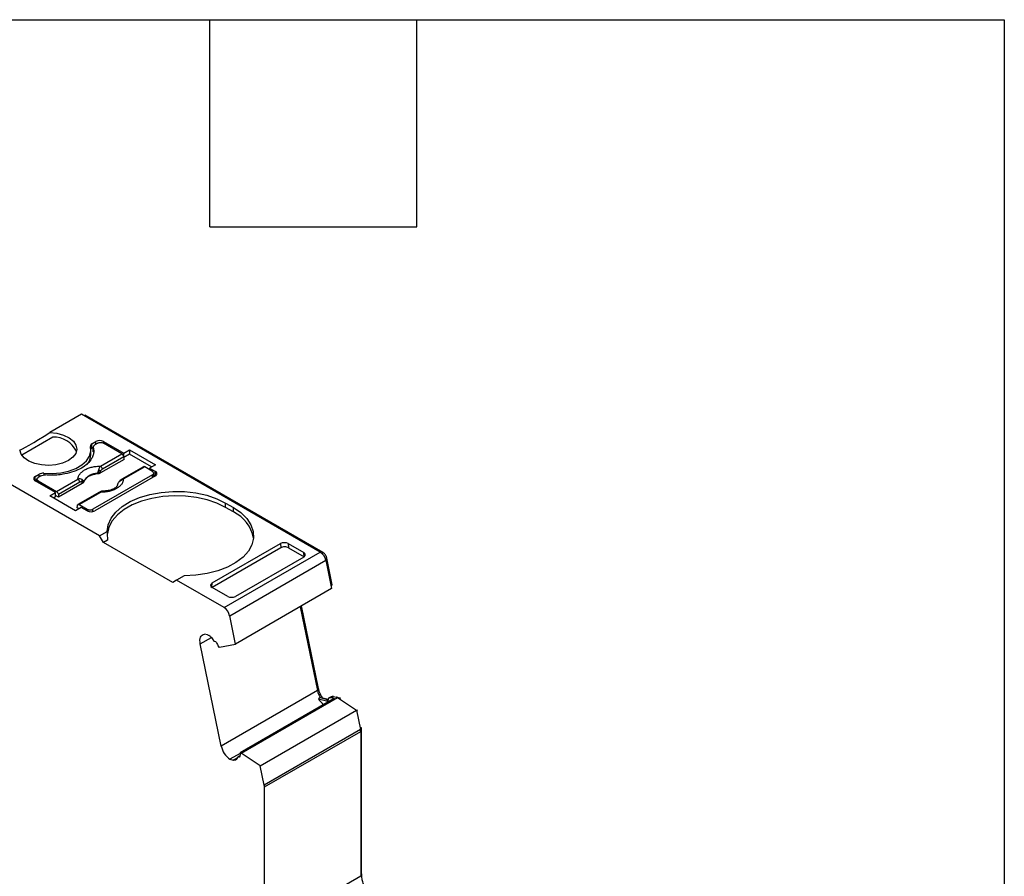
# Model space of a CAD drawing. Header units: millimetres. Extents: x 6 to 273, y 6 to 210.
# Tile 10 of 10: x 237 to 273, y 178 to 210. Entities that reach past the tile are written whole.
import ezdxf

# ---------------------------------------------------------------- set-up
doc = ezdxf.new("R2010")
doc.units = ezdxf.units.MM
doc.linetypes.add('SLD-Solid', pattern=[0])
doc.layers.add('TEXT', color=140, linetype='SLD-Solid', lineweight=25)

msp = doc.modelspace()

# ---------------------------------------------------------------- linework, layer by layer
for p, q in [((239.124, 195.039), (237.963, 194.368)), ((247.906, 189.969), (239.124, 195.039)), ((239.226, 194.98), (239.262, 195)), ((248.012, 189.949), (239.262, 195)), ((238.076, 194.198), (236.93, 193.536)), ((239.513, 193.957), (239.654, 194.038)), ((239.654, 193.936), (239.654, 194.038)), ((239.937, 194.038), (240.683, 193.608)), ((239.937, 194.038), (239.937, 193.977)), ((239.475, 193.559), (239.475, 193.722)), ((239.513, 193.793), (239.513, 193.957)), ((239.562, 193.822), (239.513, 193.793)), ((239.56, 193.834), (239.56, 193.671)), ((239.562, 193.655), (239.562, 193.818)), ((239.725, 193.977), (239.619, 193.916)), ((240.615, 193.586), (239.937, 193.977)), ((240.683, 193.608), (240.895, 193.731)), ((240.895, 193.731), (241.843, 193.183)), ((240.895, 193.731), (240.895, 193.567)), ((240.692, 193.378), (239.827, 192.879)), ((239.828, 193.132), (240.615, 193.586)), ((240.685, 193.471), (239.898, 193.016)), ((240.683, 193.484), (240.683, 193.608)), ((240.692, 193.378), (240.685, 193.471)), ((240.895, 193.567), (240.687, 193.447)), ((241.701, 193.102), (240.895, 193.567)), ((239.796, 190.569), (235.589, 192.997)), ((239.827, 192.879), (239.824, 192.944)), ((241.402, 193.108), (240.614, 192.653)), ((241.452, 193.103), (240.664, 192.649)), ((241.74, 192.936), (241.452, 193.103)), ((241.843, 193.183), (241.631, 193.061)), ((241.631, 193.061), (241.846, 192.936)), ((241.631, 193.061), (241.631, 193)), ((241.846, 192.773), (241.846, 192.936)), ((237.427, 192.753), (237.569, 192.834)), ((237.427, 192.589), (237.427, 192.753)), ((237.489, 192.625), (237.427, 192.589)), ((238.172, 192.159), (237.427, 192.589)), ((237.489, 192.651), (237.489, 192.553)), ((237.639, 192.773), (237.533, 192.712)), ((237.533, 192.589), (238.211, 192.198)), ((237.533, 192.528), (237.533, 192.589)), ((237.569, 192.732), (237.569, 192.834)), ((237.741, 192.867), (237.741, 192.804)), ((238.211, 192.198), (238.998, 192.653)), ((239.153, 192.49), (239.147, 192.553)), ((239.208, 192.551), (239.207, 192.566)), ((241.74, 192.814), (239.548, 191.548)), ((241.846, 192.773), (239.619, 191.487)), ((239.72, 192.862), (239.721, 192.847)), ((241.74, 192.712), (241.74, 192.814)), ((241.784, 192.737), (241.784, 192.875)), ((241.784, 192.809), (241.846, 192.773)), ((239.068, 192.537), (238.281, 192.083)), ((239.153, 192.49), (238.288, 191.99)), ((237.96, 192.037), (238.172, 192.159)), ((238.908, 191.489), (237.96, 192.037)), ((238.172, 191.996), (238.102, 191.955)), ((238.172, 191.996), (238.172, 192.159)), ((238.288, 191.99), (238.172, 192.057)), ((238.281, 192.083), (238.288, 191.99)), ((239.785, 192.174), (238.997, 191.72)), ((239.047, 191.715), (239.835, 192.169)), ((239.121, 191.612), (238.908, 191.489)), ((238.97, 191.596), (238.977, 191.681)), ((239.032, 191.561), (238.97, 191.596)), ((239.047, 191.715), (239.336, 191.548)), ((239.336, 191.487), (239.121, 191.612)), ((239.336, 191.548), (239.336, 191.487)), ((239.548, 191.461), (239.548, 191.548)), ((244.427, 191.773), (244.71, 191.61)), ((244.427, 191.61), (244.427, 191.773)), ((244.71, 191.446), (244.427, 191.61)), ((244.71, 191.446), (244.71, 191.61)), ((239.796, 190.569), (240.074, 190.729)), ((239.937, 190.324), (239.796, 190.569)), ((240.089, 190.411), (239.937, 190.324)), ((242.483, 188.854), (239.937, 190.324)), ((246.454, 190.126), (243.932, 188.671)), ((243.933, 188.834), (246.442, 190.283)), ((246.442, 190.283), (246.454, 190.126)), ((246.725, 190.283), (247.297, 189.953)), ((246.725, 190.283), (246.738, 190.127)), ((246.738, 190.127), (247.309, 189.797)), ((244.37, 187.928), (247.906, 189.969)), ((244.575, 187.628), (248.11, 189.669)), ((247.297, 189.789), (244.788, 188.341)), ((247.31, 189.797), (247.297, 189.953)), ((247.967, 189.923), (248.012, 189.949)), ((248.097, 189.719), (248.148, 189.749)), ((248.11, 189.669), (248.324, 188.627)), ((248.348, 188.77), (248.148, 189.749)), ((242.624, 188.936), (242.483, 188.854)), ((242.903, 189.097), (242.624, 188.936)), ((244.37, 187.928), (242.624, 188.936)), ((243.922, 188.677), (243.933, 188.834)), ((244.504, 188.34), (243.932, 188.671)), ((248.324, 188.627), (244.788, 186.586)), ((248.3, 188.742), (248.348, 188.77)), ((247.169, 187.96), (247.799, 184.879)), ((247.837, 184.959), (247.217, 187.988)), ((244.788, 186.586), (244.575, 187.628)), ((243.495, 186.594), (243.904, 186.829)), ((243.765, 186.924), (243.644, 186.956)), ((244.264, 182.838), (243.495, 186.594)), ((244.072, 186.672), (244.022, 186.685)), ((244.202, 186.468), (244.161, 186.479)), ((244.202, 186.468), (244.788, 186.586)), ((247.789, 184.931), (247.837, 184.959)), ((247.799, 184.879), (244.264, 182.838)), ((248.422, 184.589), (244.957, 182.589)), ((244.998, 182.578), (248.533, 184.619)), ((247.906, 184.618), (247.836, 184.577)), ((247.906, 184.618), (248.206, 184.537)), ((247.996, 184.599), (247.99, 184.595)), ((248.193, 184.546), (247.996, 184.599)), ((248.308, 184.65), (248.237, 184.61)), ((248.39, 184.658), (248.319, 184.617)), ((248.319, 184.617), (248.422, 184.589)), ((248.39, 184.658), (248.492, 184.63)), ((248.533, 184.619), (248.492, 184.63)), ((248.617, 184.602), (248.514, 184.63)), ((248.533, 184.619), (249.237, 184.156)), ((248.607, 184.571), (248.646, 184.594)), ((248.646, 184.594), (248.617, 184.602)), ((247.836, 184.577), (248.136, 184.497)), ((248.136, 184.497), (248.185, 184.525)), ((245.702, 182.115), (249.237, 184.156)), ((249.237, 184.156), (249.384, 183.44)), ((249.24, 184.144), (249.288, 184.172)), ((249.373, 183.491), (249.422, 183.519)), ((249.384, 183.44), (245.848, 181.399)), ((245.856, 181.331), (249.391, 183.372)), ((249.382, 183.449), (249.427, 183.474)), ((249.391, 183.372), (249.391, 178.046)), ((249.427, 178.148), (249.427, 183.474)), ((244.957, 182.563), (244.587, 182.35)), ((244.953, 182.483), (244.872, 182.436)), ((244.891, 182.438), (244.951, 182.473)), ((244.891, 182.438), (244.941, 182.424)), ((244.957, 182.589), (244.998, 182.578)), ((245.702, 182.115), (244.998, 182.578)), ((244.587, 182.35), (244.707, 182.318)), ((244.707, 182.318), (244.855, 182.403)), ((245.848, 181.399), (245.702, 182.115)), ((245.856, 176.005), (245.856, 181.331)), ((249.391, 178.128), (249.427, 178.148)), ((249.391, 178.046), (245.856, 176.005))]:
    msp.add_line(p, q)
at = {"flags": 128}
for points in [[(237.963, 194.368), (238.226, 194.34), (238.468, 194.274), (238.674, 194.175), (238.829, 194.05), (238.925, 193.905), (238.954, 193.752), (238.915, 193.599), (238.81, 193.457), (238.647, 193.334), (238.435, 193.24), (238.189, 193.179), (237.924, 193.157), (237.658, 193.174), (237.408, 193.229), (237.19, 193.319), (237.019, 193.437), (236.905, 193.577), (236.856, 193.729)], [(237.741, 192.867), (238.054, 192.857), (238.364, 192.886), (238.656, 192.951), (238.919, 193.049), (239.141, 193.177), (239.311, 193.329), (239.424, 193.498), (239.473, 193.676), (239.457, 193.857)], [(240.074, 190.729), (240.11, 190.976), (240.216, 191.216), (240.391, 191.442), (240.629, 191.648), (240.923, 191.829), (241.265, 191.978), (241.646, 192.092), (242.055, 192.167), (242.48, 192.202), (242.909, 192.195), (243.329, 192.147), (243.73, 192.058), (244.1, 191.933), (244.427, 191.773)], [(244.427, 191.61), (244.108, 191.766), (243.749, 191.89), (243.36, 191.978), (242.951, 192.029), (242.533, 192.04), (242.118, 192.011), (241.716, 191.944), (241.339, 191.84), (240.996, 191.702), (240.697, 191.533), (240.45, 191.338), (240.261, 191.122), (240.136, 190.892), (240.078, 190.653), (240.076, 190.624)], [(244.71, 191.61), (244.987, 191.42), (245.205, 191.207), (245.358, 190.976), (245.441, 190.733), (245.453, 190.485), (245.393, 190.24), (245.262, 190.004), (245.065, 189.784), (244.807, 189.587), (244.495, 189.417), (244.138, 189.279), (243.746, 189.178), (243.33, 189.117), (242.903, 189.097)], [(243.495, 186.594), (243.485, 186.663), (243.484, 186.727), (243.491, 186.787), (243.507, 186.839), (243.531, 186.883), (243.562, 186.918), (243.6, 186.942), (243.644, 186.956)]]:
    msp.add_lwpolyline(points, dxfattribs=at)
for centre, radius, start, end in [((238.105, 193.257), 0.941, 26.8065, 91.7505), ((239.796, 193.765), 0.307, 62.6097, 117.3903), ((239.547, 193.872), 0.0919, 112.1149, 189.094), ((238.904, 193.568), 0.571, 319.1391, 359.0469), ((239.501, 192.561), 0.5, 49.8822, 58.7426), ((239.744, 193.001), 0.155, 5.689, 57.1991), ((241.815, 192.855), 0.0873, 290.7834, 69.2166), ((237.458, 192.671), 0.0873, 110.7836, 249.2164), ((237.708, 192.568), 0.301, 83.6691, 117.5977), ((238.914, 192.522), 0.155, 5.689, 57.1991), ((239.039, 192.6), 0.118, 336.668, 18.1748), ((239.709, 192.289), 0.573, 88.8448, 151.1498), ((240.507, 192.55), 0.00686, 52.5203, 103.5056), ((240.635, 192.608), 0.0497, 54.016, 114.6959), ((239.805, 192.129), 0.0498, 54.0182, 114.6714), ((239.478, 191.76), 0.307, 242.6096, 297.3903), ((244.149, 190.244), 1.327, 10.5524, 64.9631), ((247.65, 189.574), 0.47, 11.6345, 57.0024), ((244.114, 187.533), 0.47, 11.6345, 57.0024), ((248.589, 185.049), 0.807, 192.1609, 212.3126), ((248.357, 184.557), 0.106, 72.2508, 117.9623), ((248.467, 184.959), 0.738, 211.2205, 233.7985), ((249.053, 183.37), 0.339, 0.3463, 11.8658), ((245.041, 183.001), 0.794, 191.8186, 235.1109), ((245.517, 181.329), 0.339, 0.3473, 11.8654)]:
    msp.add_arc(centre, radius, start, end)
for centre, major_axis, ratio, start_param, end_param in [((237.904, 194.395), (1.05, 0.672), 0.043548, 3.181701, 4.740181), ((242.624, 189.262), (-1.803, 3.123), 0.577335, 0.787086, 0.892479), ((246.584, 190.201), (0.2, 0.001), 0.577279, 0.781586, 2.352382), ((246.596, 190.045), (0.2, 0.001), 0.577279, 0.781586, 2.352383), ((247.155, 189.871), (0.2, 0.001), 0.577279, 5.493975, 7.064772), ((244.074, 188.752), (0.2, 0.001), 0.577279, 2.352383, 3.923179), ((244.646, 188.422), (0.2, 0.001), 0.577279, 3.923179, 5.493975)]:
    msp.add_ellipse(centre, major_axis=major_axis, ratio=ratio, start_param=start_param, end_param=end_param)
for points, knots in [([(239.725, 193.977), (239.753, 193.993), (239.792, 194.003), (239.87, 194.003), (239.909, 193.993), (239.937, 193.977)], [0, 0, 0, 0, 0.5, 0.5, 1, 1, 1, 1]), ([(239.562, 193.818), (239.567, 193.795), (239.577, 193.749), (239.58, 193.68), (239.574, 193.611), (239.559, 193.543), (239.534, 193.475), (239.478, 193.364), (239.359, 193.216), (239.134, 193.053), (238.851, 192.923), (238.558, 192.845), (238.287, 192.806), (238.048, 192.792), (237.889, 192.801), (237.809, 192.806)], [0, 0, 0, 0, 0.042112, 0.083729, 0.125101, 0.166484, 0.208132, 0.250294, 0.375098, 0.50009, 0.624895, 0.749887, 0.833557, 0.916248, 1, 1, 1, 1]), ([(239.513, 193.793), (239.507, 193.79), (239.497, 193.783), (239.488, 193.776), (239.484, 193.772)], [0, 0, 0, 0, 0.502767, 1, 1, 1, 1]), ([(239.619, 193.916), (239.609, 193.909), (239.588, 193.896), (239.569, 193.871), (239.559, 193.845), (239.561, 193.827), (239.562, 193.818)], [0, 0, 0, 0, 0.249233, 0.499959, 0.749241, 1, 1, 1, 1]), ([(240.685, 193.471), (240.684, 193.492), (240.676, 193.516), (240.65, 193.558), (240.632, 193.576), (240.615, 193.586)], [0, 0, 0, 0, 0.5, 0.5, 1, 1, 1, 1]), ([(238.998, 192.653), (238.999, 192.668), (239, 192.698), (239.012, 192.742), (239.03, 192.786), (239.066, 192.845), (239.13, 192.917), (239.238, 192.993), (239.369, 193.055), (239.517, 193.099), (239.671, 193.126), (239.776, 193.13), (239.828, 193.132)], [0, 0, 0, 0, 0.06027, 0.120056, 0.179893, 0.240314, 0.370015, 0.500128, 0.629829, 0.759943, 0.879871, 1, 1, 1, 1]), ([(239.72, 192.862), (239.725, 192.874), (239.734, 192.897), (239.745, 192.931), (239.754, 192.962), (239.759, 192.98), (239.761, 192.989)], [0, 0, 0, 0, 0.306881, 0.575882, 0.806979, 1, 1, 1, 1]), ([(239.824, 192.944), (239.812, 192.932), (239.782, 192.901), (239.743, 192.877), (239.72, 192.862)], [0, 0, 0, 0, 0.389276, 1, 1, 1, 1]), ([(239.761, 192.989), (239.764, 193.002), (239.773, 193.031), (239.789, 193.07), (239.807, 193.106), (239.821, 193.123), (239.828, 193.132)], [0, 0, 0, 0, 0.220475, 0.499075, 0.748119, 1, 1, 1, 1]), ([(239.898, 193.016), (239.884, 193.007), (239.857, 192.989), (239.834, 192.958), (239.824, 192.944)], [0, 0, 0, 0, 0.5214849, 1, 1, 1, 1]), ([(241.452, 193.103), (241.443, 193.107), (241.426, 193.114), (241.408, 193.114), (241.403, 193.108), (241.402, 193.107)], [0, 0, 0, 0, 0.472475, 0.944949, 1, 1, 1, 1]), ([(241.74, 192.936), (241.768, 192.92), (241.784, 192.898), (241.784, 192.852), (241.768, 192.83), (241.74, 192.814)], [0, 0, 0, 0, 0.5, 0.5, 1, 1, 1, 1]), ([(237.533, 192.589), (237.505, 192.605), (237.489, 192.628), (237.489, 192.673), (237.505, 192.696), (237.533, 192.712)], [0, 0, 0, 0, 0.5, 0.5, 1, 1, 1, 1]), ([(239.147, 192.553), (239.139, 192.555), (239.124, 192.558), (239.097, 192.552), (239.078, 192.542), (239.068, 192.537)], [0, 0, 0, 0, 0.317222, 0.645084, 1, 1, 1, 1]), ([(239.207, 192.566), (239.203, 192.564), (239.197, 192.561), (239.18, 192.557), (239.163, 192.555), (239.152, 192.554), (239.147, 192.553)], [0, 0, 0, 0, 0.332097, 0.61117, 0.833934, 1, 1, 1, 1]), ([(239.208, 192.551), (239.205, 192.543), (239.199, 192.528), (239.18, 192.507), (239.162, 192.496), (239.153, 192.49)], [0, 0, 0, 0, 0.335719, 0.664281, 1, 1, 1, 1]), ([(239.721, 192.847), (239.695, 192.844), (239.645, 192.837), (239.573, 192.822), (239.505, 192.801), (239.441, 192.776), (239.378, 192.744), (239.318, 192.703), (239.267, 192.655), (239.229, 192.604), (239.215, 192.569), (239.208, 192.551)], [0, 0, 0, 0, 0.1010688, 0.2001027, 0.2986146, 0.398141, 0.5001727, 0.6266273, 0.7560165, 0.877292, 1, 1, 1, 1]), ([(239.827, 192.879), (239.817, 192.873), (239.797, 192.863), (239.76, 192.852), (239.734, 192.849), (239.721, 192.847)], [0, 0, 0, 0, 0.335719, 0.664281, 1, 1, 1, 1]), ([(240.664, 192.649), (240.664, 192.633), (240.662, 192.603), (240.65, 192.559), (240.632, 192.515), (240.597, 192.456), (240.532, 192.384), (240.424, 192.308), (240.293, 192.246), (240.146, 192.202), (239.991, 192.175), (239.887, 192.171), (239.835, 192.169)], [0, 0, 0, 0, 0.06027, 0.120056, 0.179893, 0.240314, 0.370015, 0.500128, 0.629829, 0.759943, 0.879871, 1, 1, 1, 1]), ([(240.614, 192.653), (240.593, 192.639), (240.554, 192.614), (240.521, 192.574), (240.506, 192.557)], [0, 0, 0, 0, 0.553024, 1, 1, 1, 1]), ([(238.211, 192.198), (238.228, 192.188), (238.246, 192.17), (238.271, 192.128), (238.28, 192.104), (238.281, 192.083)], [0, 0, 0, 0, 0.5, 0.5, 1, 1, 1, 1]), ([(239.888, 192.208), (239.871, 192.206), (239.838, 192.202), (239.802, 192.183), (239.785, 192.174)], [0, 0, 0, 0, 0.512278, 1, 1, 1, 1]), ([(239.835, 192.169), (239.848, 192.183), (239.868, 192.204), (239.883, 192.206), (239.887, 192.207)], [0, 0, 0, 0, 0.682117, 1, 1, 1, 1]), ([(239.887, 192.207), (239.888, 192.207), (239.894, 192.209), (239.898, 192.206), (239.901, 192.203)], [0, 0, 0, 0, 0.17328, 1, 1, 1, 1]), ([(240.45, 192.421), (240.429, 192.392), (240.387, 192.334), (240.246, 192.264), (240.078, 192.218), (239.95, 192.213), (239.896, 192.21)], [0, 0, 0, 0, 0.261846, 0.528245, 0.802184, 1, 1, 1, 1]), ([(238.977, 191.681), (238.979, 191.7), (238.987, 191.715), (239.013, 191.727), (239.03, 191.725), (239.047, 191.715)], [0, 0, 0, 0, 0.5, 0.5, 1, 1, 1, 1]), ([(239.336, 191.548), (239.346, 191.543), (239.366, 191.533), (239.403, 191.525), (239.448, 191.522), (239.502, 191.527), (239.533, 191.541), (239.548, 191.548)], [0, 0, 0, 0, 0.168224, 0.331133, 0.500763, 0.749586, 1, 1, 1, 1]), ([(248.148, 189.749), (248.14, 189.788), (248.122, 189.829), (248.073, 189.901), (248.043, 189.931), (248.012, 189.949)], [0, 0, 0, 0, 0.5, 0.5, 1, 1, 1, 1]), ([(243.765, 186.924), (243.778, 186.919), (243.803, 186.911), (243.843, 186.887), (243.888, 186.85), (243.937, 186.797), (243.965, 186.749), (243.979, 186.725)], [0, 0, 0, 0, 0.167102, 0.331946, 0.500386, 0.749443, 1, 1, 1, 1]), ([(244.072, 186.672), (244.084, 186.651), (244.108, 186.61), (244.139, 186.545), (244.153, 186.501), (244.161, 186.479)], [0, 0, 0, 0, 0.334506, 0.665494, 1, 1, 1, 1]), ([(247.996, 184.599), (247.983, 184.617), (247.958, 184.655), (247.925, 184.714), (247.891, 184.784), (247.859, 184.867), (247.844, 184.928), (247.837, 184.959)], [0, 0, 0, 0, 0.166418, 0.332427, 0.500143, 0.749348, 1, 1, 1, 1]), ([(248.187, 184.53), (248.193, 184.565), (248.209, 184.592), (248.256, 184.622), (248.286, 184.626), (248.319, 184.617)], [0, 0, 0, 0, 0.5, 0.5, 1, 1, 1, 1]), ([(248.136, 184.497), (248.142, 184.496), (248.154, 184.493), (248.169, 184.499), (248.181, 184.511), (248.185, 184.524), (248.187, 184.53)], [0, 0, 0, 0, 0.24851, 0.499884, 0.748539, 1, 1, 1, 1]), ([(244.861, 182.418), (244.857, 182.405), (244.851, 182.38), (244.833, 182.35), (244.804, 182.324), (244.763, 182.308), (244.726, 182.314), (244.707, 182.318)], [0, 0, 0, 0, 0.167102, 0.331946, 0.500386, 0.749443, 1, 1, 1, 1]), ([(244.957, 182.589), (244.958, 182.569), (244.96, 182.529), (244.955, 182.473), (244.946, 182.441), (244.941, 182.424)], [0, 0, 0, 0, 0.334506, 0.665494, 1, 1, 1, 1]), ([(249.585, 177.514), (249.572, 177.541), (249.548, 177.594), (249.516, 177.675), (249.489, 177.757), (249.459, 177.865), (249.432, 177.999), (249.428, 178.098), (249.427, 178.148)], [0, 0, 0, 0, 0.124911, 0.249364, 0.374182, 0.500184, 0.74937, 1, 1, 1, 1])]:
    msp.add_open_spline(points, degree=3, knots=knots)
for points in [[(237.639, 192.773), (237.683, 192.798), (237.748, 192.811), (237.809, 192.806)], [(239.151, 192.637), (239.107, 192.665), (239.051, 192.668), (238.998, 192.653)], [(239.207, 192.566), (239.201, 192.59), (239.182, 192.615), (239.151, 192.637)], [(240.455, 192.437), (240.462, 192.48), (240.48, 192.521), (240.512, 192.555)], [(240.512, 192.555), (240.555, 192.602), (240.611, 192.633), (240.664, 192.649)], [(244.022, 186.685), (244.007, 186.689), (243.99, 186.705), (243.979, 186.725)], [(249.427, 183.474), (249.427, 183.488), (249.425, 183.504), (249.422, 183.519)], [(244.861, 182.418), (244.864, 182.434), (244.876, 182.442), (244.891, 182.438)]]:
    msp.add_open_spline(points, degree=3)
at = {"layer": 'TEXT'}
for p, q in [((6.35, 209.55), (273.05, 209.55)), ((243.84, 201.93), (243.84, 209.55)), ((251.46, 201.93), (251.46, 209.55)), ((273.05, 209.55), (273.05, 6.35)), ((243.84, 201.93), (251.46, 201.93))]:
    msp.add_line(p, q, dxfattribs=at)

doc.saveas('drawing.dxf')
